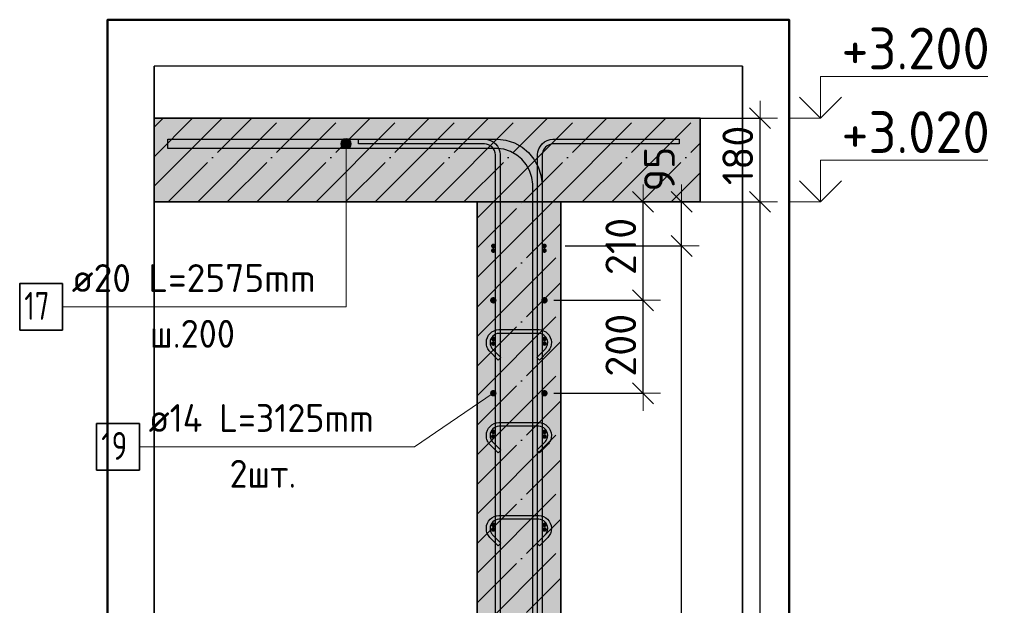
# Model space of a CAD drawing. Header units: millimetres. Extents: x -24871 to 40608, y -2869 to 48080.
# Tile 104 of 119: x 36575 to 38693, y 31672 to 32932. Entities that reach past the tile are written whole.
import ezdxf

# ---------------------------------------------------------------- set-up
doc = ezdxf.new("R2010")
doc.units = ezdxf.units.MM
doc.header["$PDMODE"] = 65
doc.linetypes.add('______11', pattern=[150, 120, -15, 0, -15])
doc.linetypes.add('______5', pattern=[330, 240, -30, 30, -30])
for name, color, linetype, lineweight in [('Standard', 7, 'Continuous', 25), ('Арм.стержн. Арматура края', 96, 'Continuous', 35), ('Арм.стержн. вертикальными 1', 22, 'Continuous', 35), ('Арм.стержн.горизонт. 1', 180, 'Continuous', 35), ('Арм.стержн.горизонт. 2', 202, 'Continuous', 35), ('Высотная отметки_ общее', 7, 'Continuous', 13), ('Размерная линия_ общее', 7, 'Continuous', 13)]:
    doc.layers.add(name, color=color, linetype=linetype, lineweight=lineweight)
doc.layers.add('Арм.стержн. вертикальными 2', color=7, linetype='Continuous', lineweight=35, true_color=0x006e00)
doc.layers.add('Арм.стержн.Стяжки', color=7, linetype='Continuous', lineweight=35, true_color=0x501e0f)
doc.styles.add('ISOCPEUR', font='ISOCPEUR')
doc.dimstyles.new('DIMSTYLE_4', dxfattribs={"dimtxt": 66, "dimasz": 75, "dimexe": 0, "dimexo": 0, "dimgap": 33, "dimtad": 2, "dimdec": 0, "dimrnd": 5, "dimzin": 12, "dimdsep": 46, "dimtxsty": 'ISOCPEUR', "dimblk1": 'ALL_ML_STRICH', "dimblk2": 'ALL_ML_STRICH', "dimsah": 1, "dimcen": 0, "dimclrd": 7, "dimclre": 256, "dimclrt": 7, "dimadec": 0, "dimazin": 0, "dimtfac": 1, "dimtdec": 0, "dimtix": 1, "dimtmove": 2, "dimatfit": 3, "dimfxl": 0, "dimtvp": 1.2, "dimtzin": 0, "dimlwd": 0, "dimlwe": -3, "dimarcsym": 0})
doc.dimstyles.new('DIMSTYLE_5', dxfattribs={"dimtxt": 66, "dimasz": 75, "dimexe": 0, "dimexo": 0, "dimgap": 33, "dimtad": 2, "dimdec": 0, "dimrnd": 5, "dimzin": 12, "dimdsep": 46, "dimtxsty": 'ISOCPEUR', "dimblk1": 'ALL_ML_STRICH', "dimblk2": 'ALL_ML_STRICH', "dimsah": 1, "dimcen": 0, "dimclrd": 7, "dimclre": 256, "dimclrt": 7, "dimadec": 0, "dimazin": 0, "dimtfac": 1, "dimtdec": 0, "dimtix": 1, "dimtmove": 2, "dimatfit": 3, "dimfxl": 0, "dimtzin": 0, "dimlwd": 0, "dimlwe": -3, "dimarcsym": 0})

# ---------------------------------------------------------------- blocks, each defined once
blk = doc.blocks.new('ALL_ML_STRICH')
at = {"color": 0, "linetype": 'ByBlock', "lineweight": -2}
for p, q in [((-0.3, -0.3), (0.3, 0.3)), ((0, -0.5), (0, 0.5)), ((-1, 0), (0.5, 0))]:
    blk.add_line(p, q, dxfattribs=at)
blk = doc.blocks.new('*D164')
at = {"layer": 'DEFPOINTS', "color": 7, "linetype": 'Continuous', "lineweight": 13, "transparency": 33554687}
for p in [(37885.5, 32540), (37763.5, 29350), (38167.5, 29350)]:
    blk.add_point(p, dxfattribs=at)
at = {"layer": 'Размерная линия_ общее', "color": 253, "linetype": 'Continuous', "lineweight": -2, "true_color": 0xa0a0a0, "transparency": 33554687}
for p, q in [((37905.5, 32540), (38167.5, 32540)), ((37783.5, 29350), (38167.5, 29350))]:
    blk.add_line(p, q, dxfattribs=at)
at = {"layer": 'Размерная линия_ общее', "color": 7, "linetype": 'Continuous', "lineweight": -2, "transparency": 33554687}
blk.add_line((38167.5, 29350), (38167.5, 32540), dxfattribs=at)
at = {"layer": 'Размерная линия_ общее', "color": 7, "linetype": 'Continuous', "lineweight": 13, "transparency": 33554687, "xscale": 75, "yscale": 75, "zscale": 75}
for p, rotation in [((38167.5, 32540), 90), ((38167.5, 29350), 270)]:
    blk.add_blockref('ALL_ML_STRICH', p, dxfattribs=dict(at, rotation=rotation))
at = {"layer": 'Размерная линия_ общее', "color": 7, "linetype": 'Continuous', "lineweight": 13, "transparency": 33554687, "insert": (38119.5, 30954.9), "char_height": 66, "width": 264, "attachment_point": 5, "rotation": 90, "style": 'ISOCPEUR'}
blk.add_mtext('\\A1;{3190}', dxfattribs=at)
blk = doc.blocks.new('*D165')
at = {"layer": 'DEFPOINTS', "color": 7, "linetype": 'Continuous', "lineweight": 13, "transparency": 33554687}
for p in [(37885.5, 32720), (37885.5, 32540), (38167.5, 32540)]:
    blk.add_point(p, dxfattribs=at)
at = {"layer": 'Размерная линия_ общее', "color": 253, "linetype": 'Continuous', "lineweight": -2, "true_color": 0xa0a0a0, "transparency": 33554687}
for p, q in [((37905.5, 32720), (38167.5, 32720)), ((37905.5, 32540), (38167.5, 32540))]:
    blk.add_line(p, q, dxfattribs=at)
at = {"layer": 'Размерная линия_ общее', "color": 7, "linetype": 'Continuous', "lineweight": -2, "transparency": 33554687}
blk.add_line((38167.5, 32540), (38167.5, 32720), dxfattribs=at)
at = {"layer": 'Размерная линия_ общее', "color": 7, "linetype": 'Continuous', "lineweight": 13, "transparency": 33554687, "xscale": 75, "yscale": 75, "zscale": 75}
for p, rotation in [((38167.5, 32720), 90), ((38167.5, 32540), 270)]:
    blk.add_blockref('ALL_ML_STRICH', p, dxfattribs=dict(at, rotation=rotation))
at = {"layer": 'Размерная линия_ общее', "color": 7, "linetype": 'Continuous', "lineweight": 13, "transparency": 33554687, "insert": (38119.5, 32639.9), "char_height": 66, "width": 198, "attachment_point": 5, "rotation": 90, "style": 'ISOCPEUR'}
blk.add_mtext('\\A1;{180}', dxfattribs=at)
blk = doc.blocks.new('COMPLEX_ELEVATIONDIM_8')
at = {"layer": 'Высотная отметки_ общее', "color": 7, "linetype": 'Continuous', "lineweight": 13, "transparency": 33554687}
for p, q in [((38297.5, 32720), (38297.5, 32810)), ((38297.5, 32810), (38657.5, 32810)), ((38297.5, 32720), (38252.5, 32765)), ((38297.5, 32720), (38342.5, 32765)), ((38297.5, 32720), (38231.4, 32720)), ((38297.5, 32720), (38297.5, 32720)), ((38297.5, 32720), (38297.5, 32720)), ((38297.5, 32720), (38297.5, 32720)), ((38297.5, 32720), (38297.5, 32720)), ((38297.5, 32540), (38297.5, 32630)), ((38297.5, 32630), (38657.5, 32630)), ((38297.5, 32540), (38252.5, 32585)), ((38297.5, 32540), (38342.5, 32585)), ((38297.5, 32540), (38231.4, 32540)), ((38297.5, 32540), (38297.5, 32540)), ((38297.5, 32540), (38297.5, 32540)), ((38297.5, 32540), (38297.5, 32540)), ((38297.5, 32540), (38297.5, 32540))]:
    blk.add_line(p, q, dxfattribs=at)
at = {"layer": 'Высотная отметки_ общее', "color": 7, "linetype": 'Continuous', "lineweight": 13, "transparency": 33554687, "char_height": 90, "width": 384.431, "attachment_point": 7, "style": 'ISOCPEUR'}
for s, insert in [('\\W0.95;+3.200', (38342.5, 32825)), ('\\W0.95;+3.020', (38342.5, 32645))]:
    blk.add_mtext(s, dxfattribs=dict(at, insert=insert))
blk = doc.blocks.new('*D167')
at = {"layer": 'DEFPOINTS', "color": 7, "linetype": 'Continuous', "lineweight": 13, "transparency": 33554687}
for p in [(37703.6, 32328.1), (37703.6, 32128.1), (37915.8, 32128.1)]:
    blk.add_point(p, dxfattribs=at)
at = {"layer": 'Размерная линия_ общее', "color": 253, "linetype": 'Continuous', "lineweight": -2, "true_color": 0xa0a0a0, "transparency": 33554687}
for p, q in [((37723.6, 32328.1), (37915.8, 32328.1)), ((37723.6, 32128.1), (37915.8, 32128.1))]:
    blk.add_line(p, q, dxfattribs=at)
at = {"layer": 'Размерная линия_ общее', "color": 7, "linetype": 'Continuous', "lineweight": -2, "transparency": 33554687}
blk.add_line((37915.8, 32128.1), (37915.8, 32328.1), dxfattribs=at)
at = {"layer": 'Размерная линия_ общее', "color": 7, "linetype": 'Continuous', "lineweight": 13, "transparency": 33554687, "xscale": 75, "yscale": 75, "zscale": 75}
for p, rotation in [((37915.8, 32328.1), 90), ((37915.8, 32128.1), 270)]:
    blk.add_blockref('ALL_ML_STRICH', p, dxfattribs=dict(at, rotation=rotation))
at = {"layer": 'Размерная линия_ общее', "color": 7, "linetype": 'Continuous', "lineweight": 13, "transparency": 33554687, "insert": (37867.8, 32231.4), "char_height": 66, "width": 198, "attachment_point": 5, "rotation": 90, "style": 'ISOCPEUR'}
blk.add_mtext('\\A1;{200}', dxfattribs=at)
blk = doc.blocks.new('*D168')
at = {"layer": 'DEFPOINTS', "color": 7, "linetype": 'Continuous', "lineweight": 13, "transparency": 33554687}
for p in [(37738.6, 32540), (37703.6, 32328.1), (37915.8, 32328.1)]:
    blk.add_point(p, dxfattribs=at)
at = {"layer": 'Размерная линия_ общее', "color": 253, "linetype": 'Continuous', "lineweight": -2, "true_color": 0xa0a0a0, "transparency": 33554687}
for p, q in [((37758.6, 32540), (37915.8, 32540)), ((37723.6, 32328.1), (37915.8, 32328.1))]:
    blk.add_line(p, q, dxfattribs=at)
at = {"layer": 'Размерная линия_ общее', "color": 7, "linetype": 'Continuous', "lineweight": -2, "transparency": 33554687}
blk.add_line((37915.8, 32328.1), (37915.8, 32540), dxfattribs=at)
at = {"layer": 'Размерная линия_ общее', "color": 7, "linetype": 'Continuous', "lineweight": 13, "transparency": 33554687, "xscale": 75, "yscale": 75, "zscale": 75}
for p, rotation in [((37915.8, 32540), 90), ((37915.8, 32328.1), 270)]:
    blk.add_blockref('ALL_ML_STRICH', p, dxfattribs=dict(at, rotation=rotation))
at = {"layer": 'Размерная линия_ общее', "color": 7, "linetype": 'Continuous', "lineweight": 13, "transparency": 33554687, "insert": (37867.8, 32444), "char_height": 66, "width": 198, "attachment_point": 5, "rotation": 90, "style": 'ISOCPEUR'}
blk.add_mtext('\\A1;{210}', dxfattribs=at)
blk = doc.blocks.new('*D217')
at = {"layer": 'DEFPOINTS', "color": 7, "linetype": 'Continuous', "lineweight": 13, "transparency": 33554687}
for p in [(37728.5, 32445), (37728.5, 29445), (37998.8, 29445)]:
    blk.add_point(p, dxfattribs=at)
at = {"layer": 'Размерная линия_ общее', "color": 253, "linetype": 'Continuous', "lineweight": -2, "true_color": 0xa0a0a0, "transparency": 33554687}
for p, q in [((37748.5, 32445), (37998.8, 32445)), ((37748.5, 29445), (37998.8, 29445))]:
    blk.add_line(p, q, dxfattribs=at)
at = {"layer": 'Размерная линия_ общее', "color": 7, "linetype": 'Continuous', "lineweight": -2, "transparency": 33554687}
blk.add_line((37998.8, 29445), (37998.8, 32445), dxfattribs=at)
at = {"layer": 'Размерная линия_ общее', "color": 7, "linetype": 'Continuous', "lineweight": 13, "transparency": 33554687, "xscale": 75, "yscale": 75, "zscale": 75}
for p, rotation in [((37998.8, 32445), 90), ((37998.8, 29445), 270)]:
    blk.add_blockref('ALL_ML_STRICH', p, dxfattribs=dict(at, rotation=rotation))
at = {"layer": 'Размерная линия_ общее', "color": 7, "linetype": 'Continuous', "lineweight": 13, "transparency": 33554687, "insert": (37917.8, 30723), "char_height": 66, "width": 3.3, "attachment_point": 1, "rotation": 90, "line_spacing_factor": 0.60241, "style": 'ISOCPEUR'}
blk.add_mtext('\\W0.91;15х200=3000', dxfattribs=at)
blk = doc.blocks.new('*D218')
at = {"layer": 'DEFPOINTS', "color": 7, "linetype": 'Continuous', "lineweight": 13, "transparency": 33554687}
for p in [(37763.5, 32540), (37728.5, 32445), (37998.8, 32445)]:
    blk.add_point(p, dxfattribs=at)
at = {"layer": 'Размерная линия_ общее', "color": 253, "linetype": 'Continuous', "lineweight": -2, "true_color": 0xa0a0a0, "transparency": 33554687}
for p, q in [((37783.5, 32540), (37998.8, 32540)), ((37748.5, 32445), (37998.8, 32445))]:
    blk.add_line(p, q, dxfattribs=at)
at = {"layer": 'Размерная линия_ общее', "color": 7, "linetype": 'Continuous', "lineweight": -2, "transparency": 33554687}
blk.add_line((37998.8, 32445), (37998.8, 32540), dxfattribs=at)
at = {"layer": 'Размерная линия_ общее', "color": 7, "linetype": 'Continuous', "lineweight": 13, "transparency": 33554687, "xscale": 75, "yscale": 75, "zscale": 75}
for p, rotation in [((37998.8, 32540), 90), ((37998.8, 32445), 270)]:
    blk.add_blockref('ALL_ML_STRICH', p, dxfattribs=dict(at, rotation=rotation))
at = {"layer": 'Размерная линия_ общее', "color": 7, "linetype": 'Continuous', "lineweight": 13, "transparency": 33554687, "insert": (37951.1, 32610.4), "char_height": 66, "width": 132, "attachment_point": 5, "rotation": 90, "style": 'ISOCPEUR'}
blk.add_mtext('\\A1;{95}', dxfattribs=at)

msp = doc.modelspace()

# ---------------------------------------------------------------- hatches: boundary and pattern name
at = {"layer": 'Standard', "linetype": 'Continuous', "lineweight": -3, "transparency": 33554687}
for color, points in [(9, [(38038.6, 32540), (38038.6, 32720), (36863.8, 32720), (36863.8, 32540)]), (7, [(37738.6, 32540), (37558.6, 32540), (37558.6, 29350), (37738.6, 29350)])]:
    msp.add_hatch(color=color, dxfattribs=at).paths.add_polyline_path(points)
at = {"layer": 'Арм.стержн. Арматура края', "linetype": 'Continuous', "lineweight": 50, "transparency": 33554687}
for points in [[(37598.6, 32435), (37598.2, 32437), (37597.1, 32438.6), (37595.5, 32439.7), (37593.6, 32440), (37591.7, 32439.7), (37590, 32438.6), (37589, 32437), (37588.6, 32435), (37589, 32433.1), (37590, 32431.5), (37591.7, 32430.4), (37593.6, 32430), (37595.5, 32430.4), (37597.1, 32431.5), (37598.2, 32433.1)], [(37708.6, 32435), (37708.2, 32437), (37707.1, 32438.6), (37705.5, 32439.7), (37703.6, 32440), (37701.7, 32439.7), (37700, 32438.6), (37699, 32437), (37698.6, 32435), (37699, 32433.1), (37700, 32431.5), (37701.7, 32430.4), (37703.6, 32430), (37705.5, 32430.4), (37707.1, 32431.5), (37708.2, 32433.1)], [(37598.6, 32235), (37598.2, 32237), (37597.1, 32238.6), (37595.5, 32239.7), (37593.6, 32240), (37591.7, 32239.7), (37590, 32238.6), (37589, 32237), (37588.6, 32235), (37589, 32233.1), (37590, 32231.5), (37591.7, 32230.4), (37593.6, 32230), (37595.5, 32230.4), (37597.1, 32231.5), (37598.2, 32233.1)], [(37708.6, 32235), (37708.2, 32237), (37707.1, 32238.6), (37705.5, 32239.7), (37703.6, 32240), (37701.7, 32239.7), (37700, 32238.6), (37699, 32237), (37698.6, 32235), (37699, 32233.1), (37700, 32231.5), (37701.7, 32230.4), (37703.6, 32230), (37705.5, 32230.4), (37707.1, 32231.5), (37708.2, 32233.1)], [(37598.6, 32035), (37598.2, 32037), (37597.1, 32038.6), (37595.5, 32039.7), (37593.6, 32040), (37591.7, 32039.7), (37590, 32038.6), (37589, 32037), (37588.6, 32035), (37589, 32033.1), (37590, 32031.5), (37591.7, 32030.4), (37593.6, 32030), (37595.5, 32030.4), (37597.1, 32031.5), (37598.2, 32033.1)], [(37708.6, 32035), (37708.2, 32037), (37707.1, 32038.6), (37705.5, 32039.7), (37703.6, 32040), (37701.7, 32039.7), (37700, 32038.6), (37699, 32037), (37698.6, 32035), (37699, 32033.1), (37700, 32031.5), (37701.7, 32030.4), (37703.6, 32030), (37705.5, 32030.4), (37707.1, 32031.5), (37708.2, 32033.1)], [(37598.6, 31835), (37598.2, 31837), (37597.1, 31838.6), (37595.5, 31839.7), (37593.6, 31840), (37591.7, 31839.7), (37590, 31838.6), (37589, 31837), (37588.6, 31835), (37589, 31833.1), (37590, 31831.5), (37591.7, 31830.4), (37593.6, 31830), (37595.5, 31830.4), (37597.1, 31831.5), (37598.2, 31833.1)], [(37708.6, 31835), (37708.2, 31837), (37707.1, 31838.6), (37705.5, 31839.7), (37703.6, 31840), (37701.7, 31839.7), (37700, 31838.6), (37699, 31837), (37698.6, 31835), (37699, 31833.1), (37700, 31831.5), (37701.7, 31830.4), (37703.6, 31830), (37705.5, 31830.4), (37707.1, 31831.5), (37708.2, 31833.1)]]:
    msp.add_hatch(color=4, dxfattribs=at).paths.add_polyline_path(points)
at = {"layer": 'Арм.стержн. вертикальными 2', "linetype": 'Continuous', "lineweight": 13, "transparency": 33554687}
for points in [[(37265.4, 32665), (37287.9, 32665), (37286.4, 32670.7)], [(37265.4, 32665), (37286.4, 32670.7), (37267, 32670.7)], [(37267, 32659.4), (37287.9, 32665), (37265.4, 32665)], [(37267, 32670.7), (37286.4, 32670.7), (37282.3, 32674.7)], [(37267, 32670.7), (37282.3, 32674.7), (37271.1, 32674.7)], [(37267, 32659.4), (37286.4, 32659.4), (37287.9, 32665)], [(37271.1, 32674.7), (37282.3, 32674.7), (37276.7, 32676.3)], [(37271.1, 32655.4), (37286.4, 32659.4), (37267, 32659.4)], [(37271.1, 32655.4), (37282.3, 32655.4), (37286.4, 32659.4)], [(37282.3, 32655.4), (37271.1, 32655.4), (37276.7, 32653.8)]]:
    msp.add_hatch(color=7, dxfattribs=at).paths.add_polyline_path(points)
at = {"layer": 'Арм.стержн.горизонт. 1', "linetype": 'Continuous', "lineweight": 50, "transparency": 33554687}
for points in [[(37598.6, 32445), (37598.2, 32447), (37597.1, 32448.6), (37595.5, 32449.7), (37593.6, 32450), (37591.7, 32449.7), (37590, 32448.6), (37589, 32447), (37588.6, 32445), (37589, 32443.1), (37590, 32441.5), (37591.7, 32440.4), (37593.6, 32440), (37595.5, 32440.4), (37597.1, 32441.5), (37598.2, 32443.1)], [(37708.6, 32445), (37708.2, 32447), (37707.1, 32448.6), (37705.5, 32449.7), (37703.6, 32450), (37701.7, 32449.7), (37700, 32448.6), (37699, 32447), (37698.6, 32445), (37699, 32443.1), (37700, 32441.5), (37701.7, 32440.4), (37703.6, 32440), (37705.5, 32440.4), (37707.1, 32441.5), (37708.2, 32443.1)], [(37598.6, 32245), (37598.2, 32247), (37597.1, 32248.6), (37595.5, 32249.7), (37593.6, 32250), (37591.7, 32249.7), (37590, 32248.6), (37589, 32247), (37588.6, 32245), (37589, 32243.1), (37590, 32241.5), (37591.7, 32240.4), (37593.6, 32240), (37595.5, 32240.4), (37597.1, 32241.5), (37598.2, 32243.1)], [(37708.6, 32245), (37708.2, 32247), (37707.1, 32248.6), (37705.5, 32249.7), (37703.6, 32250), (37701.7, 32249.7), (37700, 32248.6), (37699, 32247), (37698.6, 32245), (37699, 32243.1), (37700, 32241.5), (37701.7, 32240.4), (37703.6, 32240), (37705.5, 32240.4), (37707.1, 32241.5), (37708.2, 32243.1)], [(37598.6, 32045), (37598.2, 32047), (37597.1, 32048.6), (37595.5, 32049.7), (37593.6, 32050), (37591.7, 32049.7), (37590, 32048.6), (37589, 32047), (37588.6, 32045), (37589, 32043.1), (37590, 32041.5), (37591.7, 32040.4), (37593.6, 32040), (37595.5, 32040.4), (37597.1, 32041.5), (37598.2, 32043.1)], [(37708.6, 32045), (37708.2, 32047), (37707.1, 32048.6), (37705.5, 32049.7), (37703.6, 32050), (37701.7, 32049.7), (37700, 32048.6), (37699, 32047), (37698.6, 32045), (37699, 32043.1), (37700, 32041.5), (37701.7, 32040.4), (37703.6, 32040), (37705.5, 32040.4), (37707.1, 32041.5), (37708.2, 32043.1)], [(37598.6, 31845), (37598.2, 31847), (37597.1, 31848.6), (37595.5, 31849.7), (37593.6, 31850), (37591.7, 31849.7), (37590, 31848.6), (37589, 31847), (37588.6, 31845), (37589, 31843.1), (37590, 31841.5), (37591.7, 31840.4), (37593.6, 31840), (37595.5, 31840.4), (37597.1, 31841.5), (37598.2, 31843.1)], [(37708.6, 31845), (37708.2, 31847), (37707.1, 31848.6), (37705.5, 31849.7), (37703.6, 31850), (37701.7, 31849.7), (37700, 31848.6), (37699, 31847), (37698.6, 31845), (37699, 31843.1), (37700, 31841.5), (37701.7, 31840.4), (37703.6, 31840), (37705.5, 31840.4), (37707.1, 31841.5), (37708.2, 31843.1)]]:
    msp.add_hatch(color=4, dxfattribs=at).paths.add_polyline_path(points)
at = {"layer": 'Арм.стержн.горизонт. 2', "linetype": 'Continuous', "lineweight": 50, "transparency": 33554687}
for points in [[(37600.6, 32328.1), (37600, 32330.8), (37598.5, 32333.1), (37596.3, 32334.6), (37593.6, 32335.1), (37590.9, 32334.6), (37588.6, 32333.1), (37587.1, 32330.8), (37586.6, 32328.1), (37587.1, 32325.4), (37588.6, 32323.2), (37590.9, 32321.6), (37593.6, 32321.1), (37596.3, 32321.6), (37598.5, 32323.2), (37600, 32325.4)], [(37710.6, 32328.1), (37710, 32330.8), (37708.5, 32333.1), (37706.3, 32334.6), (37703.6, 32335.1), (37700.9, 32334.6), (37698.6, 32333.1), (37697.1, 32330.8), (37696.6, 32328.1), (37697.1, 32325.4), (37698.6, 32323.2), (37700.9, 32321.6), (37703.6, 32321.1), (37706.3, 32321.6), (37708.5, 32323.2), (37710, 32325.4)], [(37600.6, 32128.1), (37600, 32130.8), (37598.5, 32133.1), (37596.3, 32134.6), (37593.6, 32135.1), (37590.9, 32134.6), (37588.6, 32133.1), (37587.1, 32130.8), (37586.6, 32128.1), (37587.1, 32125.4), (37588.6, 32123.2), (37590.9, 32121.6), (37593.6, 32121.1), (37596.3, 32121.6), (37598.5, 32123.2), (37600, 32125.4)], [(37710.6, 32128.1), (37710, 32130.8), (37708.5, 32133.1), (37706.3, 32134.6), (37703.6, 32135.1), (37700.9, 32134.6), (37698.6, 32133.1), (37697.1, 32130.8), (37696.6, 32128.1), (37697.1, 32125.4), (37698.6, 32123.2), (37700.9, 32121.6), (37703.6, 32121.1), (37706.3, 32121.6), (37708.5, 32123.2), (37710, 32125.4)]]:
    msp.add_hatch(color=7, dxfattribs=at).paths.add_polyline_path(points)

# ---------------------------------------------------------------- linework, layer by layer
at = {"layer": 'Standard', "color": 52, "linetype": 'Continuous', "lineweight": -3, "transparency": 33554687}
for p, q in [((38130, 32831.9), (36863.8, 32831.9)), ((38130, 32831.9), (36863.8, 32831.9)), ((36863.8, 32831.9), (36863.8, 29141.9)), ((36863.8, 29141.9), (36863.8, 32831.9)), ((38130, 32831.9), (38130, 29141.9)), ((38130, 29141.9), (38130, 32831.9))]:
    msp.add_line(p, q, dxfattribs=at)
at = {"layer": 'Standard', "color": 7, "linetype": 'Continuous', "lineweight": 25, "transparency": 33554687}
msp.add_line((36863.8, 32490), (36863.8, 32770), dxfattribs=at)
at = {"layer": 'Standard', "color": 253, "linetype": '______11', "lineweight": -3, "true_color": 0xababab, "transparency": 33554687}
for p, q in [((36863.8, 32637.1), (36946.7, 32720)), ((36894, 32540), (37074, 32720)), ((37021.3, 32540), (37201.3, 32720)), ((37148.6, 32540), (37328.6, 32720)), ((37275.9, 32540), (37455.9, 32720)), ((37403.1, 32540), (37583.1, 32720)), ((37530.4, 32540), (37710.4, 32720)), ((37657.7, 32540), (37837.7, 32720)), ((37785, 32540), (37965, 32720)), ((37912.3, 32540), (38038.6, 32666.3)), ((37558.6, 32440.9), (37657.7, 32540)), ((37558.6, 32313.6), (37738.6, 32493.6)), ((37558.6, 32186.3), (37738.6, 32366.3)), ((37558.6, 32059.1), (37738.6, 32239.1)), ((37558.6, 31931.8), (37738.6, 32111.8)), ((37558.6, 31804.5), (37738.6, 31984.5)), ((37558.6, 31677.2), (37738.6, 31857.2)), ((37558.6, 31549.9), (37738.6, 31729.9))]:
    msp.add_line(p, q, dxfattribs=at)
at = {"layer": 'Standard', "color": 253, "linetype": '______5', "lineweight": -3, "true_color": 0xababab, "transparency": 33554687}
for p, q in [((36863.8, 32700.7), (36883.1, 32720)), ((36863.8, 32573.4), (37010.4, 32720)), ((36957.7, 32540), (37137.7, 32720)), ((37084.9, 32540), (37264.9, 32720)), ((37212.2, 32540), (37392.2, 32720)), ((37339.5, 32540), (37519.5, 32720)), ((37466.8, 32540), (37646.8, 32720)), ((37594.1, 32540), (37774.1, 32720)), ((37721.3, 32540), (37901.3, 32720)), ((37848.6, 32540), (38028.6, 32720)), ((37975.9, 32540), (38038.6, 32602.7)), ((37558.6, 32377.3), (37721.3, 32540)), ((37558.6, 32504.5), (37594.1, 32540)), ((37558.6, 32250), (37738.6, 32430)), ((37558.6, 32122.7), (37738.6, 32302.7)), ((37558.6, 31995.4), (37738.6, 32175.4)), ((37558.6, 31868.1), (37738.6, 32048.1)), ((37558.6, 31740.9), (37738.6, 31920.9)), ((37558.6, 31613.6), (37738.6, 31793.6))]:
    msp.add_line(p, q, dxfattribs=at)
at = {"layer": 'Standard', "color": 7, "linetype": 'Continuous', "lineweight": 35, "transparency": 33554687}
for p, q in [((38038.6, 32720), (36863.8, 32720)), ((38038.6, 32540), (38038.6, 32720)), ((36863.8, 32540), (37558.6, 32540)), ((37738.6, 32540), (37558.6, 32540)), ((37558.6, 32540), (37558.6, 29350)), ((37738.6, 29350), (37738.6, 32540)), ((37738.6, 32540), (38038.6, 32540))]:
    msp.add_line(p, q, dxfattribs=at)
at = {"layer": 'Standard', "color": 7, "linetype": 'Continuous', "lineweight": 13, "transparency": 33554687}
msp.add_line((37558.6, 32540), (37738.6, 32540), dxfattribs=at)
at = {"layer": 'Standard', "color": 7, "linetype": 'Continuous', "lineweight": 50, "transparency": 33554687}
msp.add_lwpolyline([(36763.8, 29041.9), (38230, 29041.9), (38230, 32931.9), (36763.8, 32931.9), (36763.8, 29041.9)], dxfattribs=at)
at = {"layer": 'Арм.стержн. вертикальными 1', "color": 4, "linetype": 'Continuous', "lineweight": 25, "transparency": 33554687}
for points in [[(37598.6, 29350), (37598.6, 32641), (37597.9, 32645.5), (37596.4, 32650.1), (37594.1, 32654.3), (37591.2, 32657.7), (37587.8, 32660.6), (37583.6, 32662.9), (37579.1, 32664.4), (37574.5, 32665), (37303.6, 32665), (37303.6, 32675), (37575.2, 32675), (37581.3, 32674.2), (37587.7, 32672.1), (37593.5, 32668.8), (37598.3, 32664.8), (37602.4, 32660), (37605.6, 32654.1), (37607.7, 32647.8), (37608.6, 32641.7), (37608.6, 29350), (37598.6, 29350)], [(37598.6, 29350), (37598.6, 32641), (37597.9, 32645.5), (37596.4, 32650.1), (37594.1, 32654.3), (37591.2, 32657.7), (37587.8, 32660.6), (37583.6, 32662.9), (37579.1, 32664.4), (37574.5, 32665), (37303.6, 32665), (37303.6, 32675), (37575.2, 32675), (37581.3, 32674.2), (37587.7, 32672.1), (37593.5, 32668.8), (37598.3, 32664.8), (37602.4, 32660), (37605.6, 32654.1), (37607.7, 32647.8), (37608.6, 32641.7), (37608.6, 29350), (37598.6, 29350)], [(37688.6, 29350), (37688.6, 32641.7), (37689.4, 32647.8), (37691.5, 32654.1), (37694.8, 32660), (37698.8, 32664.8), (37703.6, 32668.8), (37709.5, 32672.1), (37715.8, 32674.2), (37721.9, 32675), (37993.6, 32675), (37993.6, 32665), (37722.6, 32665), (37718.1, 32664.4), (37713.5, 32662.9), (37709.3, 32660.6), (37705.9, 32657.7), (37703.1, 32654.3), (37700.7, 32650.1), (37699.2, 32645.5), (37698.6, 32641), (37698.6, 29350), (37688.6, 29350)], [(37688.6, 29350), (37688.6, 32641.7), (37689.4, 32647.8), (37691.5, 32654.1), (37694.8, 32660), (37698.8, 32664.8), (37703.6, 32668.8), (37709.5, 32672.1), (37715.8, 32674.2), (37721.9, 32675), (37993.6, 32675), (37993.6, 32665), (37722.6, 32665), (37718.1, 32664.4), (37713.5, 32662.9), (37709.3, 32660.6), (37705.9, 32657.7), (37703.1, 32654.3), (37700.7, 32650.1), (37699.2, 32645.5), (37698.6, 32641), (37698.6, 29350), (37688.6, 29350)]]:
    msp.add_lwpolyline(points, dxfattribs=at)
at = {"layer": 'Арм.стержн. вертикальными 2', "color": 7, "linetype": 'Continuous', "lineweight": 13, "transparency": 33554687}
for p, q in [((37265.4, 32665), (37265.4, 32665)), ((37276.7, 32676.3), (37276.7, 32676.3)), ((37276.7, 32314), (37276.7, 32665)), ((37287.9, 32665), (37287.9, 32665)), ((37276.7, 32653.8), (37276.7, 32653.8)), ((36666.7, 32314), (37276.7, 32314))]:
    msp.add_line(p, q, dxfattribs=at)
at = {"layer": 'Арм.стержн. вертикальными 2', "color": 7, "linetype": 'Continuous', "lineweight": 25, "transparency": 33554687}
msp.add_lwpolyline([(37678.6, 30865), (37678.6, 32578.3), (37676.6, 32592.6), (37671.8, 32607.2), (37664.3, 32620.6), (37655.1, 32631.6), (37644.2, 32640.7), (37630.8, 32648.2), (37616.2, 32653), (37601.8, 32655), (36893.6, 32655), (36893.6, 32675), (37603.2, 32675), (37620.7, 32672.6), (37638.9, 32666.6), (37655.6, 32657.3), (37669.3, 32645.8), (37680.8, 32632), (37690.2, 32615.3), (37696.1, 32597.2), (37698.6, 32579.7), (37698.6, 30865), (37678.6, 30865)], dxfattribs=at)
msp.add_lwpolyline([(37678.6, 30865), (37678.6, 32578.3), (37676.6, 32592.6), (37671.8, 32607.2), (37664.3, 32620.6), (37655.1, 32631.6), (37644.2, 32640.7), (37630.8, 32648.2), (37616.2, 32653), (37601.8, 32655), (36893.6, 32655), (36893.6, 32675), (37603.2, 32675), (37620.7, 32672.6), (37638.9, 32666.6), (37655.6, 32657.3), (37669.3, 32645.8), (37680.8, 32632), (37690.2, 32615.3), (37696.1, 32597.2), (37698.6, 32579.7), (37698.6, 30865), (37678.6, 30865)], dxfattribs=at)
at = {"layer": 'Арм.стержн. вертикальными 2', "color": 7, "linetype": 'Continuous', "lineweight": 35, "transparency": 33554687}
msp.add_lwpolyline([(36574.7, 32264), (36666.7, 32264), (36666.7, 32364), (36574.7, 32364), (36574.7, 32264)], dxfattribs=at)
at = {"layer": 'Арм.стержн. вертикальными 2', "color": 7, "linetype": 'Continuous', "lineweight": 13, "transparency": 33554687}
msp.add_circle((37276.7, 32665), 11.3, dxfattribs=at)
at = {"layer": 'Арм.стержн.горизонт. 1', "color": 52, "linetype": 'Continuous', "lineweight": 25, "transparency": 33554687}
for p, q in [((37558.6, 32540), (37558.6, 32540)), ((37738.6, 32540), (37738.6, 32540))]:
    msp.add_line(p, q, dxfattribs=at)
at = {"layer": 'Арм.стержн.горизонт. 2', "color": 7, "linetype": 'Continuous', "lineweight": 13, "transparency": 33554687}
for p, q in [((37424.2, 32012.8), (37593.6, 32128.1)), ((36832.2, 32012.8), (37424.2, 32012.8))]:
    msp.add_line(p, q, dxfattribs=at)
at = {"layer": 'Арм.стержн.горизонт. 2', "color": 7, "linetype": 'Continuous', "lineweight": 35, "transparency": 33554687}
msp.add_lwpolyline([(36740.2, 31962.8), (36832.2, 31962.8), (36832.2, 32062.8), (36740.2, 32062.8), (36740.2, 31962.8)], dxfattribs=at)
at = {"layer": 'Арм.стержн.Стяжки', "color": 40, "linetype": 'Continuous', "lineweight": 25, "transparency": 33554687}
for points in [[(37604.4, 32199.6), (37586.3, 32217.7), (37584.6, 32219.6), (37583.1, 32221.7), (37581.8, 32224), (37580.7, 32226.3), (37579.8, 32228.7), (37579.2, 32231.3), (37578.8, 32233.9), (37578.6, 32236.4), (37578.6, 32238.4), (37579.3, 32243.2), (37580.9, 32248.3), (37583.5, 32253), (37586.8, 32256.8), (37590.6, 32260.1), (37595.3, 32262.7), (37600.4, 32264.4), (37605.3, 32265), (37691.9, 32265), (37696.8, 32264.4), (37701.9, 32262.7), (37706.5, 32260.1), (37710.4, 32256.8), (37713.6, 32253), (37716.2, 32248.3), (37717.9, 32243.2), (37718.6, 32238.4), (37718.6, 32236.4), (37718.4, 32233.9), (37718, 32231.3), (37717.3, 32228.7), (37716.4, 32226.3), (37715.4, 32224), (37714, 32221.7), (37712.5, 32219.6), (37710.8, 32217.7), (37692.8, 32199.6), (37687.1, 32205.3), (37705, 32223.2), (37706.2, 32224.6), (37707.3, 32226.1), (37708.3, 32227.7), (37709, 32229.4), (37709.7, 32231.1), (37710.1, 32232.9), (37710.4, 32234.8), (37710.6, 32236.7), (37710.6, 32237.8), (37710.1, 32241.4), (37708.9, 32245.1), (37707, 32248.4), (37704.7, 32251.2), (37702, 32253.4), (37698.6, 32255.3), (37695, 32256.5), (37691.3, 32257), (37605.8, 32257), (37602.2, 32256.5), (37598.5, 32255.3), (37595.2, 32253.4), (37592.4, 32251.2), (37590.2, 32248.4), (37588.3, 32245.1), (37587.1, 32241.4), (37586.6, 32237.8), (37586.6, 32236.7), (37586.7, 32234.8), (37587, 32232.9), (37587.5, 32231.1), (37588.1, 32229.4), (37588.9, 32227.7), (37589.8, 32226.1), (37590.9, 32224.6), (37592.2, 32223.2), (37610, 32205.3), (37604.4, 32199.6)], [(37604.4, 31999.6), (37586.3, 32017.7), (37584.6, 32019.6), (37583.1, 32021.7), (37581.8, 32024), (37580.7, 32026.3), (37579.8, 32028.7), (37579.2, 32031.3), (37578.8, 32033.9), (37578.6, 32036.4), (37578.6, 32038.4), (37579.3, 32043.2), (37580.9, 32048.3), (37583.5, 32053), (37586.8, 32056.8), (37590.6, 32060.1), (37595.3, 32062.7), (37600.4, 32064.4), (37605.3, 32065), (37691.9, 32065), (37696.8, 32064.4), (37701.9, 32062.7), (37706.5, 32060.1), (37710.4, 32056.8), (37713.6, 32053), (37716.2, 32048.3), (37717.9, 32043.2), (37718.6, 32038.4), (37718.6, 32036.4), (37718.4, 32033.9), (37718, 32031.3), (37717.3, 32028.7), (37716.4, 32026.3), (37715.4, 32024), (37714, 32021.7), (37712.5, 32019.6), (37710.8, 32017.7), (37692.8, 31999.6), (37687.1, 32005.3), (37705, 32023.2), (37706.2, 32024.6), (37707.3, 32026.1), (37708.3, 32027.7), (37709, 32029.4), (37709.7, 32031.1), (37710.1, 32032.9), (37710.4, 32034.8), (37710.6, 32036.7), (37710.6, 32037.8), (37710.1, 32041.4), (37708.9, 32045.1), (37707, 32048.4), (37704.7, 32051.2), (37702, 32053.4), (37698.6, 32055.3), (37695, 32056.5), (37691.3, 32057), (37605.8, 32057), (37602.2, 32056.5), (37598.5, 32055.3), (37595.2, 32053.4), (37592.4, 32051.2), (37590.2, 32048.4), (37588.3, 32045.1), (37587.1, 32041.4), (37586.6, 32037.8), (37586.6, 32036.7), (37586.7, 32034.8), (37587, 32032.9), (37587.5, 32031.1), (37588.1, 32029.4), (37588.9, 32027.7), (37589.8, 32026.1), (37590.9, 32024.6), (37592.2, 32023.2), (37610, 32005.3), (37604.4, 31999.6)], [(37604.4, 31799.6), (37586.3, 31817.7), (37584.6, 31819.6), (37583.1, 31821.7), (37581.8, 31824), (37580.7, 31826.3), (37579.8, 31828.7), (37579.2, 31831.3), (37578.8, 31833.9), (37578.6, 31836.4), (37578.6, 31838.4), (37579.3, 31843.2), (37580.9, 31848.3), (37583.5, 31853), (37586.8, 31856.8), (37590.6, 31860.1), (37595.3, 31862.7), (37600.4, 31864.4), (37605.3, 31865), (37691.9, 31865), (37696.8, 31864.4), (37701.9, 31862.7), (37706.5, 31860.1), (37710.4, 31856.8), (37713.6, 31853), (37716.2, 31848.3), (37717.9, 31843.2), (37718.6, 31838.4), (37718.6, 31836.4), (37718.4, 31833.9), (37718, 31831.3), (37717.3, 31828.7), (37716.4, 31826.3), (37715.4, 31824), (37714, 31821.7), (37712.5, 31819.6), (37710.8, 31817.7), (37692.8, 31799.6), (37687.1, 31805.3), (37705, 31823.2), (37706.2, 31824.6), (37707.3, 31826.1), (37708.3, 31827.7), (37709, 31829.4), (37709.7, 31831.1), (37710.1, 31832.9), (37710.4, 31834.8), (37710.6, 31836.7), (37710.6, 31837.8), (37710.1, 31841.4), (37708.9, 31845.1), (37707, 31848.4), (37704.7, 31851.2), (37702, 31853.4), (37698.6, 31855.3), (37695, 31856.5), (37691.3, 31857), (37605.8, 31857), (37602.2, 31856.5), (37598.5, 31855.3), (37595.2, 31853.4), (37592.4, 31851.2), (37590.2, 31848.4), (37588.3, 31845.1), (37587.1, 31841.4), (37586.6, 31837.8), (37586.6, 31836.7), (37586.7, 31834.8), (37587, 31832.9), (37587.5, 31831.1), (37588.1, 31829.4), (37588.9, 31827.7), (37589.8, 31826.1), (37590.9, 31824.6), (37592.2, 31823.2), (37610, 31805.3), (37604.4, 31799.6)]]:
    msp.add_lwpolyline(points, dxfattribs=at)

# ---------------------------------------------------------------- block references
at = {"layer": 'Высотная отметки_ общее', "color": 7, "linetype": 'Continuous', "lineweight": 13, "transparency": 33554687}
msp.add_blockref('COMPLEX_ELEVATIONDIM_8', (0, 0), dxfattribs=at)

# ---------------------------------------------------------------- texts
at = {"layer": 'Арм.стержн. вертикальными 2', "color": 7, "linetype": 'Continuous', "lineweight": 25, "transparency": 33554687, "char_height": 60, "attachment_point": 7, "style": 'ISOCPEUR'}
for s, insert, width in [('\\W0.98;ø20 L=2575mm ', (36686.7, 32346), 599.089), ('\\W0.75;17', (36584.7, 32286), 94.456), ('\\W0.95;ш.200 ', (36854.7, 32226), 262.399)]:
    msp.add_mtext(s, dxfattribs=dict(at, insert=insert, width=width))
at = {"layer": 'Арм.стержн.горизонт. 2', "color": 7, "linetype": 'Continuous', "lineweight": 25, "transparency": 33554687, "char_height": 60, "attachment_point": 7, "style": 'ISOCPEUR'}
for s, insert, width in [('\\W0.94;ø14 L=3125mm ', (36852.2, 32044.8), 579.953), ('\\W0.75;19', (36750.2, 31984.8), 94.456), ('\\W0.94;2шт. ', (37026.2, 31924.8), 232.257)]:
    msp.add_mtext(s, dxfattribs=dict(at, insert=insert, width=width))

# ---------------------------------------------------------------- dimensions: what is measured, and where the dimension line sits
at = {"layer": 'Размерная линия_ общее', "color": 7, "linetype": 'Continuous', "lineweight": 13, "transparency": 33554687}
for base, p1, p2, dimstyle, picture, middle in [((38167.5, 32720), (37905.5, 32540), (37905.5, 32720), 'DIMSTYLE_4', '*D165', (38119.5, 32639.9)), ((37998.8, 32540), (37748.5, 32445), (37783.5, 32540), 'DIMSTYLE_4', '*D218', (37951.1, 32610.4)), ((37915.8, 32540), (37723.6, 32328.1), (37758.6, 32540), 'DIMSTYLE_5', '*D168', (37867.8, 32444)), ((38167.5, 32540), (37783.5, 29350), (37905.5, 32540), 'DIMSTYLE_5', '*D164', (38119.5, 30954.9)), ((37915.8, 32328.1), (37723.6, 32128.1), (37723.6, 32328.1), 'DIMSTYLE_5', '*D167', (37867.8, 32231.4))]:
    dim = msp.add_linear_dim(base=base, p1=p1, p2=p2, angle=90, dimstyle=dimstyle, override={"dimpost": '<>', "dimclrd": 7, "dimclre": 253, "dimclrt": 7, "dimlwd": 0, "dimlwe": 65533}, dxfattribs=at)
    dim.commit()
    dim.dimension.update_dxf_attribs({"geometry": picture, "text_midpoint": middle, "dimtype": 160})
dim = msp.add_linear_dim(base=(37998.8, 32445), p1=(37748.5, 29445), p2=(37748.5, 32445), angle=90, text='\\W0.91;15х200=3000', dimstyle='DIMSTYLE_5', override={"dimpost": '<>', "dimclrd": 7, "dimclre": 253, "dimclrt": 7, "dimlwd": 0, "dimlwe": 65533}, dxfattribs=at)
dim.commit()
dim.dimension.update_dxf_attribs({"geometry": '*D217', "text_midpoint": (37965.8, 30945), "dimtype": 160})

doc.saveas('drawing.dxf')
